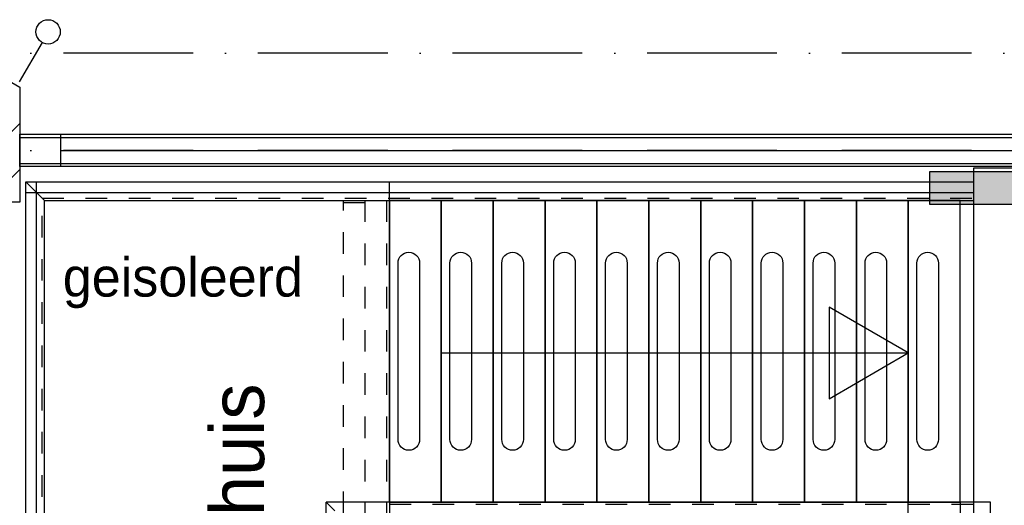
# Model space of a CAD drawing. Extents: x -1448 to 118900, y -195097 to 442500.
# Tile 24 of 103: x 16155 to 20710, y 403331 to 405577. Entities that reach past the tile are written whole.
import ezdxf

# ---------------------------------------------------------------- set-up
doc = ezdxf.new("R2010")
doc.units = 0
doc.header["$LTSCALE"] = 100
doc.linetypes.add('DASHDOT', pattern=[9, 6, -1.5, 0, -1.5])
doc.linetypes.add('HIDDEN', pattern=[2, 1, -1])
doc.layers.get('0').update_dxf_attribs({"linetype": 'CONTINUOUS'})
for name, color, linetype in [('AL$1----_ALGEMEEN', 7, 'CONTINUOUS'), ('AL$7----_STRAMIEN', 1, 'DASHDOT'), ('AL22----_BINNENWAND', 7, 'CONTINUOUS'), ('AL24----_TRAPPEN', 7, 'CONTINUOUS'), ('AL28----_KONSTRUKTIE', 3, 'CONTINUOUS'), ('AL29----_BOVENBOUW', 7, 'CONTINUOUS'), ('ALL-----_REFLIJNEN', 8, 'CONTINUOUS'), ('ALXAB---_PREFABBETON', 1, 'CONTINUOUS'), ('BOUW', 8, 'CONTINUOUS'), ('HEKWERKEN', 1, 'CONTINUOUS'), ('TRAP', 7, 'CONTINUOUS'), ('TRAPBEKLEDIG', 7, 'CONTINUOUS'), ('WL561---', 4, 'CONTINUOUS'), ('WL561---_RETOUR', 4, 'CONTINUOUS')]:
    doc.layers.add(name, color=color, linetype=linetype)
doc.styles.add('BURO-018', font='BUROFONT.shx', dxfattribs={"height": 180})
doc.styles.add('BURO-025', font='BUROFONT.shx', dxfattribs={"height": 250})

# ---------------------------------------------------------------- blocks, each defined once
blk = doc.blocks.new('2322401')
at = {"color": 0, "linetype": 'CONTINUOUS'}
for p, q in [((-0.5, 0.5, 1), (-0.5, 0.5)), ((-0.5, 0.5, 1), (-0.5, -0.5, 1)), ((0.5, 0.5, 1), (-0.5, 0.5, 1)), ((0.5, 0.5), (-0.5, 0.5)), ((-0.5, 0.5), (-0.5, -0.5)), ((0.5, 0.5, 1), (0.5, 0.5)), ((0.5, -0.5, 1), (0.5, 0.5, 1)), ((0.5, -0.5), (0.5, 0.5)), ((-0.5, -0.5, 1), (-0.5, -0.5)), ((-0.5, -0.5, 1), (0.5, -0.5, 1)), ((-0.5, -0.5), (0.5, -0.5)), ((0.5, -0.5, 1), (0.5, -0.5))]:
    blk.add_line(p, q, dxfattribs=at)
blk = doc.blocks.new('CVHATCH1')
at = {"color": 0, "linetype": 'CONTINUOUS'}
blk.add_solid([(-0.5, -0.5), (0.5, -0.5), (-0.5, 0.5), (0.5, 0.5)], dxfattribs=at)
blk = doc.blocks.new('LDV2108')
at = {"color": 0, "linetype": 'CONTINUOUS'}
for p, q in [((-0.25, -0.433), (-1.187, -2.057)), ((-1.562, -2.706), (-2.5, -4.33)), ((-2.875, -4.98), (-3.812, -6.603)), ((-4.187, -7.253), (-5.125, -8.877)), ((-5.5, -9.526), (-6.437, -11.15))]:
    blk.add_line(p, q, dxfattribs=at)
blk.add_lwpolyline([(-6.75, -11.691, 0, 1, 0), (-5.5, -9.526, 1, 1, 0)], format="xyseb", dxfattribs=at)
blk.add_circle((0, 0), 0.5, dxfattribs=at)

msp = doc.modelspace()

# ---------------------------------------------------------------- linework, layer by layer
at = {"layer": 'AL$1----_ALGEMEEN', "color": 8}
for p, q in [((17865.4, 403345.8), (17865.4, 404741.8)), ((18105.4, 404741.8), (18105.4, 403345.8)), ((18105.4, 404741.8), (18105.4, 403345.8)), ((18345.4, 404741.8), (18345.4, 403345.8)), ((18345.4, 404741.8), (18345.4, 403345.8)), ((18585.4, 404741.8), (18585.4, 403345.8)), ((18585.4, 404741.8), (18585.4, 403345.8)), ((18825.4, 404741.8), (18825.4, 403345.8)), ((18825.4, 404741.8), (18825.4, 403345.8)), ((19065.4, 404741.8), (19065.4, 403345.8)), ((19065.4, 404741.8), (19065.4, 403345.8)), ((19305.4, 404741.8), (19305.4, 403345.8)), ((19305.4, 404741.8), (19305.4, 403345.8)), ((19545.4, 404741.8), (19545.4, 403345.8)), ((19545.4, 404741.8), (19545.4, 403345.8)), ((19785.4, 404741.8), (19785.4, 403345.8)), ((19785.4, 404741.8), (19785.4, 403345.8)), ((20025.4, 404741.8), (20025.4, 403345.8)), ((20025.4, 404741.8), (20025.4, 403345.8)), ((20265.4, 404741.8), (20265.4, 403345.8)), ((20265.4, 404741.8), (20265.4, 403345.8)), ((20505.4, 403345.8), (20505.4, 404741.8))]:
    msp.add_line(p, q, dxfattribs=at)
for points in [[(17865.4, 404741.8), (17865.4, 403345.8), (18105.4, 403345.8), (18105.4, 404741.8)], [(18105.4, 404741.8), (18105.4, 403345.8), (18345.4, 403345.8), (18345.4, 404741.8)], [(18345.4, 404741.8), (18345.4, 403345.8), (18585.4, 403345.8), (18585.4, 404741.8)], [(18585.4, 404741.8), (18585.4, 403345.8), (18825.4, 403345.8), (18825.4, 404741.8)], [(18825.4, 404741.8), (18825.4, 403345.8), (19065.4, 403345.8), (19065.4, 404741.8)], [(19065.4, 404741.8), (19065.4, 403345.8), (19305.4, 403345.8), (19305.4, 404741.8)], [(19305.4, 404741.8), (19305.4, 403345.8), (19545.4, 403345.8), (19545.4, 404741.8)], [(19545.4, 404741.8), (19545.4, 403345.8), (19785.4, 403345.8), (19785.4, 404741.8)], [(19785.4, 404741.8), (19785.4, 403345.8), (20025.4, 403345.8), (20025.4, 404741.8)], [(20025.4, 404741.8), (20025.4, 403345.8), (20265.4, 403345.8), (20265.4, 404741.8)], [(20265.4, 404741.8), (20265.4, 403345.8), (20505.4, 403345.8), (20505.4, 404741.8)]]:
    msp.add_lwpolyline(points, close=True, dxfattribs=at)
msp.add_lwpolyline([(20505.4, 404741.8), (20568.4, 404741.8)], dxfattribs=at)
at = {"layer": 'AL$7----_STRAMIEN', "color": 1}
for points in [[(88065.4, 405422.7), (3295.1, 405422.7)], [(88065.4, 404972.7), (2467.7, 404972.7)]]:
    msp.add_lwpolyline(points, dxfattribs=at)
at = {"layer": 'AL22----_BINNENWAND', "color": 8}
for p, q in [((16155.4, 405047.7), (22865.4, 405047.7)), ((16155.4, 404897.7), (16155.4, 405047.7)), ((16345.4, 405047.7), (22865.4, 405047.7)), ((16345.4, 404897.7), (16345.4, 405047.7)), ((23015.4, 404897.7), (16155.4, 404897.7)), ((23015.4, 404897.7), (16345.4, 404897.7))]:
    msp.add_line(p, q, dxfattribs=at)
at = {"layer": 'AL22----_BINNENWAND', "color": 8, "linetype": 'CONTINUOUS'}
for p, q in [((16155.4, 405032.7), (22880.4, 405032.7)), ((16345.4, 405032.7), (22880.4, 405032.7)), ((16155.4, 404912.7), (23000.4, 404912.7)), ((16345.4, 404912.7), (23000.4, 404912.7))]:
    msp.add_line(p, q, dxfattribs=at)
at = {"layer": 'AL24----_TRAPPEN', "color": 8}
for p, q in [((16184.4, 404826.8), (20568.4, 404826.8)), ((16269.4, 404741.8), (16184.4, 404826.8)), ((16184.4, 404778.8), (20568.4, 404778.8)), ((16269.4, 404741.8), (20505.4, 404741.8)), ((17865.4, 403345.8), (20505.4, 403345.8))]:
    msp.add_line(p, q, dxfattribs=at)
at = {"layer": 'AL24----_TRAPPEN', "color": 8, "linetype": 'HIDDEN'}
for p, q in [((16259.9, 401570.3), (16259.9, 404751.3)), ((16259.9, 404751.3), (20568.4, 404751.3)), ((17865.4, 403336.3), (20568.4, 403336.3))]:
    msp.add_line(p, q, dxfattribs=at)
at = {"layer": 'AL24----_TRAPPEN', "color": 8}
msp.add_lwpolyline([(20265.4, 404035.8), (19898.9, 404247.4), (19898.9, 403824.2)], close=True, dxfattribs=at)
msp.add_lwpolyline([(18105.4, 404035.8), (20265.4, 404035.8)], dxfattribs=at)
at = {"layer": 'AL28----_KONSTRUKTIE', "color": 8, "linetype": 'CONTINUOUS'}
for p, q in [((15995.4, 405357.7), (16155.4, 405265.4)), ((16155.4, 405265.4), (16155.4, 404732.7)), ((16155.4, 404732.7), (15975.4, 404732.7))]:
    msp.add_line(p, q, dxfattribs=at)
at = {"layer": 'AL28----_KONSTRUKTIE', "color": 8}
msp.add_line((20568.4, 404892.7), (22835.1, 404892.7), dxfattribs=at)
at = {"layer": 'AL29----_BOVENBOUW', "color": 8}
for p, q in [((16184.4, 401494.8), (16184.4, 404826.8)), ((16232.4, 401494.8), (16232.4, 404826.8)), ((17865.4, 404741.8), (17865.4, 404826.8)), ((17865.4, 403345.8), (17865.4, 403260.8)), ((20265.4, 403260.8), (20265.4, 403345.8)), ((20505.4, 403345.8), (20505.4, 403260.8))]:
    msp.add_line(p, q, dxfattribs=at)
at = {"layer": 'AL29----_BOVENBOUW', "color": 8, "linetype": 'HIDDEN'}
for p, q in [((17652.4, 401494.8), (17652.4, 404741.8)), ((17652.4, 404731.8), (17852.4, 404731.8)), ((17752.4, 404741.8), (17752.4, 401458.9)), ((17852.4, 404741.8), (17852.4, 401494.8))]:
    msp.add_line(p, q, dxfattribs=at)
at = {"layer": 'AL29----_BOVENBOUW', "color": 8}
msp.add_lwpolyline([(16269.4, 401579.8), (16269.4, 404741.8), (17865.4, 404741.8), (17865.4, 401579.8)], close=True, dxfattribs=at)
at = {"layer": 'ALL-----_REFLIJNEN', "color": 8, "linetype": 'CONTINUOUS'}
msp.add_line((16345.4, 404972.7), (22940.4, 404972.7), dxfattribs=at)
at = {"layer": 'ALXAB---_PREFABBETON', "color": 8}
for p, q in [((15975.4, 404917.4), (16155.4, 405097.4)), ((16002.8, 404732.7), (16155.4, 404885.2))]:
    msp.add_line(p, q, dxfattribs=at)
at = {"layer": 'HEKWERKEN', "color": 8}
for p, q in [((17572.4, 402985.8), (17572.4, 403345.8)), ((17612.4, 403305.8), (17572.4, 403345.8)), ((20645.4, 403345.8), (17572.4, 403345.8)), ((20645.4, 401442.8), (20645.4, 403345.8))]:
    msp.add_line(p, q, dxfattribs=at)
at = {"layer": 'TRAP', "color": 8}
msp.add_lwpolyline([(20568.4, 401447.7), (20568.4, 404892.7)], dxfattribs=at)
at = {"layer": 'TRAPBEKLEDIG', "color": 8}
for points in [[(18005.4, 404451.8), (18005.4, 403635.8, -1), (17905.4, 403635.8), (17905.4, 404451.8, -1)], [(18245.4, 404451.8), (18245.4, 403635.8, -1), (18145.4, 403635.8), (18145.4, 404451.8, -1)], [(18485.4, 404451.8), (18485.4, 403635.8, -1), (18385.4, 403635.8), (18385.4, 404451.8, -1)], [(18725.4, 404451.8), (18725.4, 403635.8, -1), (18625.4, 403635.8), (18625.4, 404451.8, -1)], [(18965.4, 404451.8), (18965.4, 403635.8, -1), (18865.4, 403635.8), (18865.4, 404451.8, -1)], [(19205.4, 404451.8), (19205.4, 403635.8, -1), (19105.4, 403635.8), (19105.4, 404451.8, -1)], [(19445.4, 404451.8), (19445.4, 403635.8, -1), (19345.4, 403635.8), (19345.4, 404451.8, -1)], [(19685.4, 404451.8), (19685.4, 403635.8, -1), (19585.4, 403635.8), (19585.4, 404451.8, -1)], [(19925.4, 404451.8), (19925.4, 403635.8, -1), (19825.4, 403635.8), (19825.4, 404451.8, -1)], [(20165.4, 404451.8), (20165.4, 403635.8, -1), (20065.4, 403635.8), (20065.4, 404451.8, -1)], [(20405.4, 404451.8), (20405.4, 403635.8, -1), (20305.4, 403635.8), (20305.4, 404451.8, -1)]]:
    msp.add_lwpolyline(points, format="xyb", close=True, dxfattribs=at)

# ---------------------------------------------------------------- block references
at = {"layer": 'WL561---', "xscale": 2240, "yscale": 150}
for name, zscale in [('2322401', 400), ('CVHATCH1', 2240)]:
    msp.add_blockref(name, (21483.5, 404799.1), dxfattribs=dict(at, zscale=zscale))
at = {"layer": 'WL561---_RETOUR', "color": 2, "xscale": 112.5, "yscale": 112.5, "zscale": 112.5}
msp.add_blockref('LDV2108', (16286.9, 405521.2), dxfattribs=at)

# ---------------------------------------------------------------- texts
at = {"layer": 'BOUW', "color": 1, "style": 'BURO-018'}
msp.add_text('geisoleerd', height=180, dxfattribs=at).set_placement((16354.9, 404296.6))
at = {"layer": 'BOUW', "style": 'BURO-025'}
msp.add_text('trappenhuis', height=250, rotation=90, dxfattribs=at).set_placement((17286.1, 402147.3))

doc.saveas('drawing.dxf')
